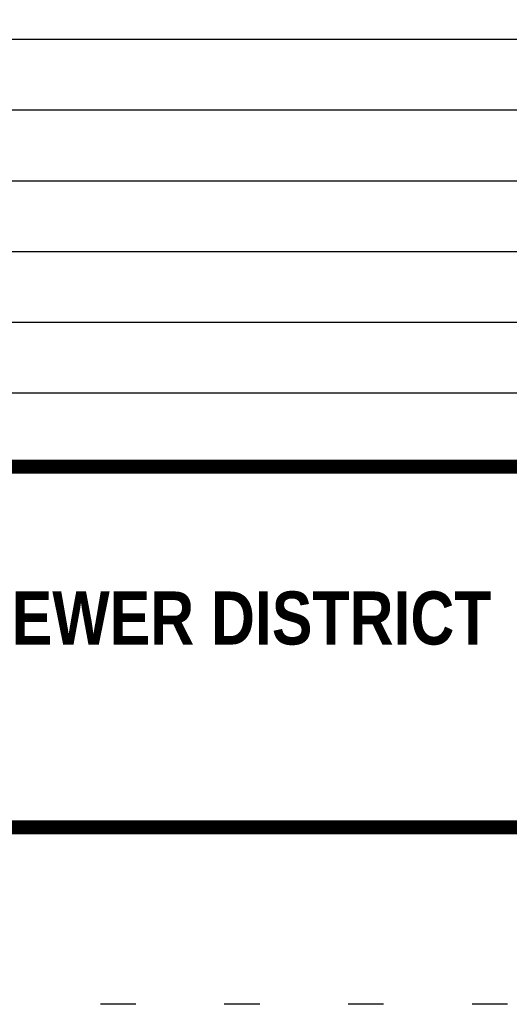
# Model space of a CAD drawing. Header units: feet. Extents: x -26.5 to 0.6, y 11.5 to 22.5.
# Tile 208 of 256: x -11.9 to -10.5, y 11.5 to 14.3. Entities that reach past the tile are written whole.
import ezdxf
from ezdxf.enums import TextEntityAlignment as Align

# ---------------------------------------------------------------- set-up
doc = ezdxf.new("R2010")
doc.units = ezdxf.units.FT
doc.header["$MEASUREMENT"] = 0
doc.linetypes.add('DOT2', pattern=[0.125, 0, -0.125])
doc.layers.get('0').update_dxf_attribs({"linetype": 'CONTINUOUS'})
doc.layers.get('DEFPOINTS').update_dxf_attribs({"linetype": 'CONTINUOUS'})
doc.layers.add('BORDER', color=252, linetype='CONTINUOUS')
doc.styles.add('TECHNICAL', font='techb___.ttf', dxfattribs={"height": 0.1})

msp = doc.modelspace()

# ---------------------------------------------------------------- linework, layer by layer
for points in [[(-16.7521, 14.224), (-9.2521, 14.224)], [(-16.7521, 14.024), (-9.2521, 14.024)], [(-16.7521, 13.824), (-9.2521, 13.824)], [(-16.7521, 13.624), (-9.2521, 13.624)], [(-16.7521, 13.424), (-9.2521, 13.424)], [(-16.7521, 13.224), (-9.2521, 13.224)]]:
    msp.add_lwpolyline(points)
at = {"layer": 'BORDER', "color": 7, "const_width": 0.04}
msp.add_lwpolyline([(-16.7521, 11.9959), (-16.7521, 21.9959), (-9.2521, 21.9959), (-9.2521, 11.9959)], close=True, dxfattribs=at)
msp.add_lwpolyline([(-16.7521, 13.0154), (-9.2521, 13.0154)], dxfattribs=at)
at = {"layer": 'DEFPOINTS', "color": 7, "linetype": 'DOT2', "ltscale": 2}
msp.add_lwpolyline([(-17.2521, 11.4959), (-17.2521, 22.4959), (-8.7521, 22.4959), (-8.7521, 11.4959)], close=True, dxfattribs=at)

# ---------------------------------------------------------------- texts
at = {"layer": 'BORDER', "color": 7, "style": 'TECHNICAL'}
msp.add_text('BELMONT COUNTY WATER AND SEWER DISTRICT', height=0.15, dxfattribs=at).set_placement((-10.5474, 12.5878), align=Align.MIDDLE_RIGHT)

doc.saveas('drawing.dxf')
